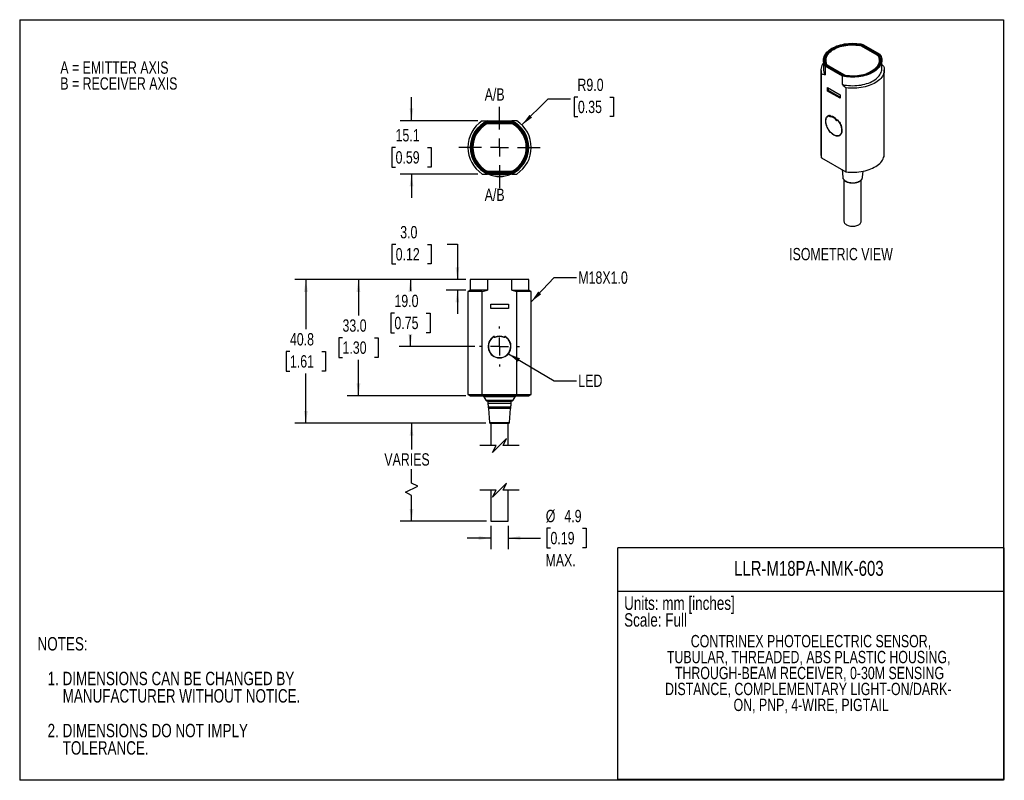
# Model space of a CAD drawing. Header units: millimetres. Extents: x 0 to 280, y 0 to 216.
import ezdxf

# ---------------------------------------------------------------- set-up
doc = ezdxf.new("R2010")
doc.units = ezdxf.units.MM
doc.linetypes.add('CENTERX2', pattern=[20.32, 12.7, -2.54, 2.54, -2.54])
doc.layers.add('CENTER', color=40, linetype='CENTERX2')
doc.layers.add('DIMENSIONS', color=140, linetype='Continuous', lineweight=25)
doc.layers.add('TEXT', color=140, linetype='Continuous', lineweight=25)
doc.styles.add('SLDTEXTSTYLE0', font='TXT', dxfattribs={"width": 0.75})
doc.dimstyles.new('SLDDIMSTYLE0', dxfattribs={"dimtxt": 3.5, "dimasz": 3.5, "dimexe": 0, "dimexo": 0.0625, "dimgap": 0.875, "dimtad": 0, "dimtih": 1, "dimtoh": 1, "dimdec": 1, "dimrnd": 1e-09, "dimzin": 12, "dimdsep": 46, "dimtxsty": 'SLDTEXTSTYLE0', "dimsah": 1, "dimcen": 0.09, "dimadec": 0, "dimazin": 3, "dimtfac": 1, "dimtdec": 1, "dimtmove": 0, "dimatfit": 0, "dimfxl": 0, "dimfrac": 2, "dimtolj": 1, "dimtzin": 12, "dimarcsym": 0})
doc.dimstyles.new('SLDDIMSTYLE1', dxfattribs={"dimtxt": 3.5, "dimasz": 3.5, "dimexe": 0, "dimexo": 0.0625, "dimgap": 0.875, "dimtad": 0, "dimtih": 1, "dimtoh": 1, "dimdec": 1, "dimrnd": 1e-09, "dimzin": 4, "dimdsep": 46, "dimtxsty": 'SLDTEXTSTYLE0', "dimsah": 1, "dimcen": 0, "dimadec": 0, "dimazin": 1, "dimtfac": 1, "dimtdec": 1, "dimtofl": 0, "dimtmove": 0, "dimatfit": 3, "dimfxl": 0, "dimfrac": 2, "dimtolj": 1, "dimtzin": 12, "dimarcsym": 0})
doc.dimstyles.new('SLDDIMSTYLE2', dxfattribs={"dimtxt": 3.5, "dimasz": 3.5, "dimexe": 0, "dimexo": 0.0625, "dimgap": 0.875, "dimtad": 0, "dimtih": 1, "dimtoh": 1, "dimdec": 1, "dimrnd": 1e-09, "dimzin": 12, "dimdsep": 46, "dimtxsty": 'SLDTEXTSTYLE0', "dimsah": 1, "dimcen": 0.09, "dimadec": 0, "dimazin": 3, "dimtfac": 1, "dimtdec": 1, "dimtofl": 0, "dimtmove": 0, "dimatfit": 3, "dimfxl": 0, "dimfrac": 2, "dimtolj": 1, "dimtzin": 12, "dimarcsym": 0})
doc.dimstyles.new('SLDDIMSTYLE3', dxfattribs={"dimtxt": 3.5, "dimasz": 3.5, "dimexe": 0, "dimexo": 0.0625, "dimgap": 0.875, "dimtad": 0, "dimtih": 1, "dimtoh": 1, "dimdec": 1, "dimrnd": 1e-09, "dimzin": 4, "dimdsep": 46, "dimtxsty": 'SLDTEXTSTYLE0', "dimsah": 1, "dimcen": 0.09, "dimadec": 0, "dimazin": 1, "dimtfac": 1, "dimtdec": 1, "dimtofl": 0, "dimtmove": 0, "dimatfit": 3, "dimfxl": 0, "dimfrac": 2, "dimtolj": 1, "dimtzin": 12, "dimarcsym": 0})
doc.dimstyles.new('SLDDIMSTYLE4', dxfattribs={"dimtxt": 3.5, "dimasz": 3.5, "dimexe": 0, "dimexo": 0.0625, "dimgap": 0.875, "dimtad": 0, "dimtih": 1, "dimtoh": 1, "dimdec": 1, "dimrnd": 1e-09, "dimzin": 4, "dimdsep": 46, "dimtxsty": 'SLDTEXTSTYLE0', "dimsah": 1, "dimcen": 0.09, "dimadec": 0, "dimazin": 1, "dimtfac": 1, "dimtdec": 1, "dimtmove": 0, "dimatfit": 0, "dimfxl": 0, "dimfrac": 2, "dimtolj": 1, "dimtzin": 12, "dimarcsym": 0})
doc.dimstyles.new('SLDDIMSTYLE5', dxfattribs={"dimtxt": 0.18, "dimasz": 3.5, "dimexe": 0, "dimexo": 0.0625, "dimgap": 0, "dimtad": 0, "dimtih": 1, "dimtoh": 1, "dimdec": 0, "dimrnd": 1e-09, "dimzin": 0, "dimdsep": 46, "dimtxsty": 'Standard', "dimsah": 1, "dimcen": 0.09, "dimadec": 0, "dimazin": 0, "dimtfac": 3.5, "dimtdec": 0, "dimtofl": 0, "dimtmove": 0, "dimatfit": 3, "dimfxl": 0, "dimfrac": 2, "dimtolj": 1, "dimtzin": 0, "dimarcsym": 0})

# ---------------------------------------------------------------- blocks, each defined once
blk = doc.blocks.new('SW_NOTE_0')
at = {"layer": 'TEXT', "color": 0, "char_height": 3.5, "attachment_point": 1, "style": 'SLDTEXTSTYLE0'}
for s, insert in [('A = EMITTER AXIS', (0, 4.51)), ('B = RECEIVER AXIS', (0, -0.01))]:
    blk.add_mtext(s, dxfattribs=dict(at, insert=insert))
blk = doc.blocks.new('SW_NOTE_0_1')
at = {"layer": 'TEXT', "color": 0, "char_height": 3.81, "attachment_point": 1, "style": 'SLDTEXTSTYLE0'}
for s, insert in [('NOTES:', (0, 4.91)), ('1. DIMENSIONS CAN BE CHANGED BY', (2.86, -4.94)), ('MANUFACTURER WITHOUT NOTICE.', (7.14, -9.87)), ('2. DIMENSIONS DO NOT IMPLY', (2.86, -19.72)), ('TOLERANCE.', (7.14, -24.65))]:
    blk.add_mtext(s, dxfattribs=dict(at, insert=insert))
blk = doc.blocks.new('SW_NOTE_0_2')
at = {"layer": 'TEXT', "color": 0, "char_height": 3.5, "attachment_point": 2, "style": 'SLDTEXTSTYLE0'}
for s, insert in [('CONTRINEX PHOTOELECTRIC SENSOR,', (41.67, 4.51)), ('TUBULAR, THREADED, ABS PLASTIC HOUSING,', (41.03, -0.01)), ('THROUGH-BEAM RECEIVER, 0-30M SENSING', (41.26, -4.54)), ('DISTANCE, COMPLEMENTARY LIGHT-ON/DARK-', (40.9, -9.07)), ('ON, PNP, 4-WIRE, PIGTAIL', (41.73, -13.59))]:
    blk.add_mtext(s, dxfattribs=dict(at, insert=insert))
blk = doc.blocks.new('_D')
at = {"layer": 'DIMENSIONS'}
for p, q in [((111.29, 187.2), (111.29, 193.93)), ((130.12, 187.2), (108.11, 187.2)), ((106.76, 179.63), (105.7, 179.63)), ((105.7, 179.63), (105.7, 174.07)), ((115.81, 179.63), (116.88, 179.63)), ((116.88, 179.63), (116.88, 174.07)), ((105.7, 174.07), (106.76, 174.07)), ((116.88, 174.07), (115.81, 174.07)), ((130.12, 172.1), (108.11, 172.1)), ((111.29, 172.1), (111.29, 165.37))]:
    blk.add_line(p, q, dxfattribs=at)
for points in [[(111.29, 187.2), (111.83, 190.7), (110.75, 190.7)], [(111.29, 172.1), (110.75, 168.6), (111.83, 168.6)]]:
    blk.add_solid(points, dxfattribs=at)
at = {"layer": 'DIMENSIONS', "char_height": 3.5, "attachment_point": 1, "style": 'SLDTEXTSTYLE0'}
for s, insert in [('15.1', (106.76, 184.85)), ('0.59', (106.76, 178.58))]:
    blk.add_mtext(s, dxfattribs=dict(at, insert=insert))
blk = doc.blocks.new('_D_1')
at = {"layer": 'DIMENSIONS'}
for p, q in [((142.65, 186.02), (150.07, 193.43)), ((150.07, 193.43), (156.42, 193.43)), ((158.55, 193.94), (157.48, 193.94)), ((157.48, 193.94), (157.48, 188.39)), ((167.6, 193.94), (168.67, 193.94)), ((168.67, 193.94), (168.67, 188.39)), ((157.48, 188.39), (158.55, 188.39)), ((168.67, 188.39), (167.6, 188.39))]:
    blk.add_line(p, q, dxfattribs=at)
blk.add_solid([(142.65, 186.02), (145.51, 188.11), (144.75, 188.87)], dxfattribs=at)
at = {"layer": 'DIMENSIONS', "char_height": 3.5, "attachment_point": 1, "style": 'SLDTEXTSTYLE0'}
for s, insert in [('R9.0', (158.42, 199.17)), ('0.35', (158.55, 192.9))]:
    blk.add_mtext(s, dxfattribs=dict(at, insert=insert))
blk = doc.blocks.new('SW_CENTERMARKSYMBOL_0')
at = {"layer": 'CENTER', "color": 0}
for p, q in [((0, 5.08), (0, 11.54)), ((-5.08, 0), (-11.54, 0)), ((0, 0), (-2.54, 0)), ((0, 0), (0, 2.54)), ((0, 0), (0, -2.54)), ((0, 0), (2.54, 0)), ((5.08, 0), (11.54, 0)), ((0, -5.08), (0, -11.54))]:
    blk.add_line(p, q, dxfattribs=at)
blk = doc.blocks.new('_D_2')
at = {"layer": 'DIMENSIONS'}
for p, q in [((126.72, 142.14), (78.11, 142.14)), ((81.29, 142.14), (81.29, 128.04)), ((76.76, 121.71), (75.7, 121.71)), ((75.7, 121.71), (75.7, 116.16)), ((85.81, 121.71), (86.88, 121.71)), ((86.88, 121.71), (86.88, 116.16)), ((75.7, 116.16), (76.76, 116.16)), ((81.29, 101.34), (81.29, 115.45)), ((86.88, 116.16), (85.81, 116.16)), ((132.41, 101.34), (78.11, 101.34))]:
    blk.add_line(p, q, dxfattribs=at)
for points in [[(81.29, 142.14), (80.75, 138.64), (81.83, 138.64)], [(81.29, 101.34), (81.83, 104.84), (80.75, 104.84)]]:
    blk.add_solid(points, dxfattribs=at)
at = {"layer": 'DIMENSIONS', "char_height": 3.5, "attachment_point": 1, "style": 'SLDTEXTSTYLE0'}
for s, insert in [('40.8', (76.76, 126.94)), ('1.61', (76.76, 120.67))]:
    blk.add_mtext(s, dxfattribs=dict(at, insert=insert))
blk = doc.blocks.new('_D_3')
at = {"layer": 'DIMENSIONS'}
for p, q in [((126.72, 142.14), (93.04, 142.14)), ((96.22, 142.14), (96.22, 131.94)), ((91.69, 125.61), (90.62, 125.61)), ((90.62, 125.61), (90.62, 120.06)), ((100.74, 125.61), (101.81, 125.61)), ((101.81, 125.61), (101.81, 120.06)), ((90.62, 120.06), (91.69, 120.06)), ((96.22, 109.14), (96.22, 119.35)), ((101.81, 120.06), (100.74, 120.06)), ((126.72, 109.14), (93.04, 109.14))]:
    blk.add_line(p, q, dxfattribs=at)
for points in [[(96.22, 142.14), (95.68, 138.64), (96.75, 138.64)], [(96.22, 109.14), (96.75, 112.64), (95.68, 112.64)]]:
    blk.add_solid(points, dxfattribs=at)
at = {"layer": 'DIMENSIONS', "char_height": 3.5, "attachment_point": 1, "style": 'SLDTEXTSTYLE0'}
for s, insert in [('33.0', (91.69, 130.84)), ('1.30', (91.69, 124.57))]:
    blk.add_mtext(s, dxfattribs=dict(at, insert=insert))
blk = doc.blocks.new('_D_4')
at = {"layer": 'DIMENSIONS'}
for p, q in [((106.79, 152.11), (105.72, 152.11)), ((105.72, 152.11), (105.72, 146.56)), ((115.84, 152.11), (116.9, 152.11)), ((116.9, 152.11), (116.9, 146.56)), ((121.39, 152.14), (124.32, 152.14)), ((124.32, 152.14), (124.32, 142.14)), ((105.72, 146.56), (106.79, 146.56)), ((116.9, 146.56), (115.84, 146.56)), ((126.72, 142.14), (121.14, 142.14)), ((126.72, 139.14), (121.14, 139.14)), ((124.32, 139.14), (124.32, 132.41))]:
    blk.add_line(p, q, dxfattribs=at)
for points in [[(124.32, 142.14), (124.86, 145.64), (123.78, 145.64)], [(124.32, 139.14), (123.78, 135.64), (124.86, 135.64)]]:
    blk.add_solid(points, dxfattribs=at)
at = {"layer": 'DIMENSIONS', "char_height": 3.5, "attachment_point": 1, "style": 'SLDTEXTSTYLE0'}
for s, insert in [('3.0', (108.08, 157.34)), ('0.12', (106.79, 151.07))]:
    blk.add_mtext(s, dxfattribs=dict(at, insert=insert))
blk = doc.blocks.new('_D_5')
at = {"layer": 'DIMENSIONS'}
for p, q in [((132.41, 101.34), (108.11, 101.34)), ((111.29, 101.34), (111.29, 93.88)), ((111.29, 84.38), (111.29, 88.32)), ((113.04, 83.5), (111.29, 84.38)), ((109.54, 81.75), (113.04, 83.5)), ((111.29, 80.88), (109.54, 81.75)), ((111.29, 73.55), (111.29, 80.88)), ((132.57, 73.55), (108.11, 73.55))]:
    blk.add_line(p, q, dxfattribs=at)
for points in [[(111.29, 101.34), (110.75, 97.84), (111.83, 97.84)], [(111.29, 73.55), (111.83, 77.05), (110.75, 77.05)]]:
    blk.add_solid(points, dxfattribs=at)
at = {"layer": 'DIMENSIONS', "insert": (103.57, 92.83), "char_height": 3.5, "attachment_point": 1, "style": 'SLDTEXTSTYLE0'}
blk.add_mtext('VARIES', dxfattribs=at)
blk = doc.blocks.new('_D_6')
at = {"layer": 'DIMENSIONS'}
for p, q in [((133.84, 72.28), (133.84, 65.59)), ((138.74, 72.28), (138.74, 65.59)), ((150.76, 71.55), (149.7, 71.55)), ((149.7, 71.55), (149.7, 65.99)), ((159.81, 71.55), (160.88, 71.55)), ((160.88, 71.55), (160.88, 65.99)), ((133.84, 68.77), (127.11, 68.77)), ((138.74, 68.77), (147.92, 68.77)), ((149.7, 65.99), (150.76, 65.99)), ((160.88, 65.99), (159.81, 65.99))]:
    blk.add_line(p, q, dxfattribs=at)
for points in [[(133.84, 68.77), (130.34, 69.31), (130.34, 68.23)], [(138.74, 68.77), (142.24, 68.23), (142.24, 69.31)]]:
    blk.add_solid(points, dxfattribs=at)
at = {"layer": 'DIMENSIONS', "char_height": 3.5, "attachment_point": 1, "style": 'SLDTEXTSTYLE0'}
for s, insert in [('%%c', (149.42, 76.77)), ('4.9', (154.7, 76.77)), ('0.19', (150.76, 70.5)), ('MAX.', (149.35, 64.23))]:
    blk.add_mtext(s, dxfattribs=dict(at, insert=insert))
blk = doc.blocks.new('_D_7')
at = {"layer": 'DIMENSIONS'}
for p, q in [((126.72, 142.14), (107.79, 142.14)), ((110.96, 142.14), (110.96, 138.94)), ((106.44, 132.61), (105.37, 132.61)), ((105.37, 132.61), (105.37, 127.06)), ((115.49, 132.61), (116.56, 132.61)), ((116.56, 132.61), (116.56, 127.06)), ((105.37, 127.06), (106.44, 127.06)), ((110.96, 123.14), (110.96, 126.35)), ((116.56, 127.06), (115.49, 127.06)), ((129.31, 123.14), (107.79, 123.14))]:
    blk.add_line(p, q, dxfattribs=at)
for points in [[(110.96, 142.14), (110.43, 138.64), (111.5, 138.64)], [(110.96, 123.14), (111.5, 126.64), (110.43, 126.64)]]:
    blk.add_solid(points, dxfattribs=at)
at = {"layer": 'DIMENSIONS', "char_height": 3.5, "attachment_point": 1, "style": 'SLDTEXTSTYLE0'}
for s, insert in [('19.0', (106.44, 137.84)), ('0.75', (106.44, 131.57))]:
    blk.add_mtext(s, dxfattribs=dict(at, insert=insert))
blk = doc.blocks.new('SW_CENTERMARKSYMBOL_1')
at = {"layer": 'CENTER', "color": 0}
for p, q in [((0, 5.08), (0, 5.71)), ((-5.08, 0), (-5.71, 0)), ((0, 0), (-2.54, 0)), ((0, 0), (0, 2.54)), ((0, 0), (0, -2.54)), ((0, 0), (2.54, 0)), ((5.08, 0), (5.71, 0)), ((0, -5.08), (0, -5.71))]:
    blk.add_line(p, q, dxfattribs=at)

msp = doc.modelspace()

# ---------------------------------------------------------------- linework, layer by layer
at = {"color": 7, "linetype": 'Continuous'}
for p, q in [((0, 215.9), (0, 0)), ((0, 215.9), (279.4, 215.9)), ((279.4, 215.9), (279.4, 0)), ((279.4, 0), (0, 0))]:
    msp.add_line(p, q, dxfattribs=at)
for p, q in [((238.62, 208.67), (238.62, 208.59)), ((243.72, 205.71), (238.9, 208.49)), ((238.91, 208.83), (238.91, 208.8)), ((243.78, 205.77), (238.92, 208.57)), ((238.92, 208.57), (238.92, 208.48)), ((244.09, 205.82), (239.02, 208.75)), ((244.15, 205.84), (239.06, 208.78)), ((239.06, 208.78), (239.06, 208.73)), ((239.48, 208.9), (244.35, 206.08)), ((228.27, 204.41), (228.27, 201.96)), ((228.62, 204.41), (228.62, 204.08)), ((228.97, 204.37), (228.97, 204.08)), ((243.78, 205.68), (243.78, 205.77)), ((243.96, 205.59), (243.96, 205.41)), ((244.15, 205.78), (244.15, 205.84)), ((244.17, 204.08), (244.17, 204.37)), ((244.24, 205.75), (244.24, 205.63)), ((244.52, 204.08), (244.52, 204.41)), ((244.87, 201.96), (244.87, 204.41)), ((227.57, 201.63), (227.57, 177.79)), ((233.67, 199.92), (228.8, 202.73)), ((228.8, 202.73), (228.8, 200.28)), ((228.96, 203.08), (228.96, 203)), ((229, 202.98), (234.09, 200.04)), ((229.05, 202.99), (234.12, 200.07)), ((229.05, 202.95), (229.05, 202.99)), ((229.25, 203.2), (229.25, 203.15)), ((229.37, 203.05), (234.22, 200.25)), ((229.43, 203.02), (234.25, 200.24)), ((229.43, 203.02), (229.43, 203.02)), ((245.38, 202.71), (244.87, 203.16)), ((245.57, 177.79), (245.57, 201.63)), ((227.77, 176.71), (227.77, 200.55)), ((233.67, 197.47), (233.67, 199.92)), ((234.12, 200.07), (234.12, 200.02)), ((234.25, 200.24), (234.25, 200.24)), ((234.27, 199.98), (234.27, 200.02)), ((229.47, 196.63), (233, 194.59)), ((229.47, 195.65), (229.47, 196.63)), ((229.47, 195.65), (229.75, 195.81)), ((229.75, 195.81), (229.75, 196.47)), ((233, 193.94), (229.75, 195.81)), ((234.7, 172.71), (234.7, 196.55)), ((233, 193.61), (229.47, 195.65)), ((233, 194.59), (233, 193.61)), ((229.8, 188.67), (229.54, 188.49)), ((230.14, 188.75), (230.04, 188.68)), ((230.09, 188.54), (230.23, 188.62)), ((230.09, 188.5), (230.25, 188.59)), ((230.46, 188.5), (230.19, 188.34)), ((232.03, 187.28), (232.36, 187.47)), ((232.23, 187.45), (232.3, 187.5)), ((232.29, 187.5), (232.25, 187.47)), ((232.42, 187.41), (232.27, 187.33)), ((232.36, 187.34), (232.44, 187.37)), ((139.89, 186.76), (132.69, 186.76)), ((139.87, 186.7), (132.7, 186.7)), ((132.84, 187.2), (139.74, 187.2)), ((139.72, 186.41), (132.86, 186.41)), ((139.7, 186.35), (132.88, 186.35)), ((232.7, 183), (233, 183.14)), ((227.78, 176.7), (234.69, 172.71)), ((132.69, 172.54), (139.89, 172.54)), ((132.7, 172.6), (139.87, 172.6)), ((139.74, 172.1), (132.84, 172.1)), ((132.86, 172.9), (139.72, 172.9)), ((132.88, 172.95), (139.7, 172.95)), ((133.12, 172.1), (133.12, 172.06)), ((133.12, 172.06), (134.65, 172.06)), ((134.64, 172.1), (134.65, 172.06)), ((134.77, 172), (134.77, 172.1)), ((134.79, 171.99), (134.79, 172.1)), ((134.99, 172.1), (134.99, 171.93)), ((134.99, 171.93), (137.59, 171.93)), ((137.59, 171.93), (137.59, 172.1)), ((137.79, 171.99), (137.79, 172.1)), ((137.81, 172.1), (137.81, 172)), ((137.93, 172.06), (137.94, 172.1)), ((137.93, 172.06), (139.46, 172.06)), ((139.46, 172.06), (139.46, 172.1)), ((233.58, 173.35), (233.77, 171.17)), ((239.38, 171.17), (239.53, 172.88)), ((234.12, 170.41), (234.12, 158.68)), ((239.02, 158.68), (239.02, 170.41)), ((127.99, 142.14), (127.99, 139.14)), ((132.84, 142.14), (127.99, 142.14)), ((132.84, 142.14), (132.84, 139.14)), ((139.74, 142.14), (132.84, 142.14)), ((139.74, 139.14), (139.74, 142.14)), ((144.59, 142.14), (139.74, 142.14)), ((144.59, 139.14), (144.59, 142.14)), ((127.99, 139.14), (127.29, 138.74)), ((127.29, 138.74), (127.29, 109.55)), ((131.39, 138.74), (127.29, 138.74)), ((132.84, 139.14), (127.99, 139.14)), ((131.39, 138.74), (132.84, 139.14)), ((131.39, 109.55), (131.39, 138.74)), ((139.74, 139.14), (141.19, 138.74)), ((139.74, 139.14), (144.59, 139.14)), ((141.19, 109.55), (141.19, 138.74)), ((145.29, 138.74), (141.19, 138.74)), ((145.29, 138.74), (144.59, 139.14)), ((145.29, 109.55), (145.29, 138.74)), ((133.79, 135.14), (138.79, 135.14)), ((133.79, 133.94), (133.79, 135.14)), ((138.79, 135.14), (138.79, 133.94)), ((138.79, 133.94), (133.79, 133.94)), ((134.79, 125.74), (134.77, 125.77)), ((137.81, 125.77), (137.79, 125.74)), ((127.29, 109.55), (127.99, 109.14)), ((127.29, 109.55), (131.39, 109.55)), ((127.99, 109.14), (131.61, 109.14)), ((131.4, 109.54), (131.39, 109.55)), ((131.4, 109.54), (131.61, 109.14)), ((131.4, 109.54), (141.17, 109.54)), ((131.61, 109.14), (140.96, 109.14)), ((140.96, 109.14), (141.17, 109.54)), ((140.96, 109.14), (144.59, 109.14)), ((141.19, 109.55), (141.17, 109.54)), ((141.19, 109.55), (145.29, 109.55)), ((144.59, 109.14), (145.29, 109.55)), ((131.87, 108.89), (132.44, 107.89)), ((140.71, 108.89), (131.87, 108.89)), ((132.44, 107.89), (140.13, 107.89)), ((132.88, 107.64), (139.7, 107.64)), ((132.99, 107.64), (132.99, 107.04)), ((132.99, 107.04), (139.59, 107.04)), ((139.59, 107.04), (139.59, 107.64)), ((140.13, 107.89), (140.71, 108.89)), ((133.13, 105.97), (139.44, 105.97)), ((133.2, 105.57), (133.48, 101.53)), ((139.37, 105.57), (133.2, 105.57)), ((139.1, 101.53), (139.37, 105.57)), ((133.48, 101.53), (139.1, 101.53)), ((133.68, 101.34), (138.9, 101.34)), ((133.84, 101.34), (133.84, 95.03)), ((138.74, 95.03), (138.74, 101.34)), ((133.84, 82.33), (133.84, 73.55)), ((138.74, 73.55), (138.74, 82.33)), ((133.84, 73.55), (138.74, 73.55))]:
    msp.add_line(p, q)
at = {"flags": 128}
for points in [[(228.8, 202.73), (228.61, 203.06), (228.46, 203.39), (228.36, 203.73), (228.3, 204.07), (228.27, 204.41), (228.3, 204.75), (228.36, 205.09), (228.46, 205.43), (228.61, 205.76), (228.8, 206.08), (229.02, 206.4), (229.29, 206.7), (229.59, 207), (229.93, 207.28), (230.3, 207.55), (230.71, 207.8), (231.14, 208.03), (231.6, 208.24), (232.09, 208.44), (232.6, 208.61), (233.13, 208.77), (233.67, 208.9), (234.24, 209.01), (234.81, 209.09), (235.39, 209.15), (235.98, 209.19), (236.57, 209.2), (237.17, 209.19), (237.76, 209.15), (238.34, 209.09), (238.91, 209.01), (239.48, 208.9)], [(238.91, 208.83), (238.35, 208.92), (237.78, 208.98), (237.21, 209.02), (236.63, 209.03), (236.06, 209.02), (235.48, 208.99), (234.91, 208.93), (234.35, 208.85), (233.8, 208.75), (233.27, 208.62), (232.75, 208.47), (232.26, 208.3), (231.78, 208.11), (231.33, 207.91), (230.91, 207.68), (230.52, 207.43), (230.16, 207.17), (229.83, 206.9), (229.53, 206.61), (229.28, 206.32), (229.06, 206.01), (228.88, 205.69), (228.74, 205.37), (228.64, 205.04), (228.58, 204.71), (228.56, 204.38), (228.59, 204.04), (228.66, 203.71), (228.76, 203.38), (228.91, 203.06)], [(228.96, 203.08), (228.81, 203.41), (228.71, 203.75), (228.64, 204.09), (228.62, 204.43), (228.65, 204.77), (228.72, 205.11), (228.83, 205.44), (228.98, 205.77), (229.18, 206.09), (229.42, 206.41), (229.7, 206.71), (230.01, 207), (230.36, 207.27), (230.75, 207.53), (231.17, 207.77), (231.61, 208), (232.09, 208.2), (232.59, 208.38), (233.11, 208.54), (233.65, 208.68), (234.21, 208.79), (234.78, 208.88), (235.36, 208.94), (235.95, 208.98), (236.54, 209), (237.13, 208.99), (237.72, 208.95), (238.3, 208.89), (238.87, 208.8)], [(238.62, 208.67), (238.05, 208.75), (237.48, 208.8), (236.91, 208.83), (236.33, 208.83), (235.76, 208.81), (235.18, 208.76), (234.62, 208.68), (234.07, 208.59), (233.53, 208.47), (233.01, 208.32), (232.51, 208.16), (232.03, 207.97), (231.58, 207.76), (231.16, 207.54), (230.77, 207.29), (230.41, 207.03), (230.08, 206.75), (229.79, 206.47), (229.55, 206.17), (229.34, 205.85), (229.17, 205.54), (229.04, 205.21), (228.96, 204.88), (228.92, 204.55), (228.92, 204.22), (228.97, 203.88), (229.06, 203.55), (229.19, 203.23)], [(229.25, 203.2), (229.12, 203.52), (229.03, 203.85), (228.98, 204.18), (228.98, 204.51), (229.02, 204.84), (229.1, 205.17), (229.23, 205.49), (229.39, 205.8), (229.6, 206.11), (229.85, 206.41), (230.13, 206.7), (230.46, 206.97), (230.81, 207.23), (231.2, 207.47), (231.62, 207.69), (232.07, 207.9), (232.54, 208.09), (233.04, 208.25), (233.55, 208.39), (234.09, 208.51), (234.63, 208.61), (235.19, 208.68), (235.76, 208.73), (236.33, 208.75), (236.9, 208.75), (237.47, 208.72), (238.04, 208.67), (238.59, 208.6)], [(229, 204.76), (228.96, 204.55), (228.92, 204.25)], [(244.35, 206.08), (244.54, 205.76), (244.68, 205.43), (244.79, 205.09), (244.85, 204.75), (244.87, 204.41), (244.85, 204.07), (244.79, 203.73), (244.68, 203.39), (244.54, 203.06), (244.35, 202.73), (244.12, 202.42), (243.86, 202.11), (243.56, 201.82), (243.22, 201.54), (242.85, 201.27), (242.44, 201.02), (242.01, 200.79), (241.55, 200.57), (241.06, 200.38), (240.55, 200.2), (240.02, 200.05), (239.48, 199.92), (238.91, 199.81), (238.34, 199.73), (237.76, 199.67), (237.17, 199.63), (236.57, 199.62), (235.98, 199.63), (235.39, 199.67), (234.81, 199.73), (234.24, 199.81), (233.67, 199.92)], [(234.24, 199.98), (234.8, 199.9), (235.37, 199.84), (235.94, 199.8), (236.52, 199.78), (237.09, 199.79), (237.67, 199.83), (238.24, 199.89), (238.8, 199.97), (239.34, 200.07), (239.88, 200.2), (240.39, 200.34), (240.89, 200.51), (241.37, 200.7), (241.82, 200.91), (242.24, 201.14), (242.63, 201.38), (242.99, 201.64), (243.32, 201.92), (243.61, 202.2), (243.87, 202.5), (244.09, 202.81), (244.27, 203.13), (244.41, 203.45), (244.51, 203.78), (244.57, 204.11), (244.58, 204.44), (244.56, 204.77), (244.49, 205.11), (244.39, 205.43), (244.24, 205.75)], [(244.18, 205.74), (244.33, 205.41), (244.44, 205.07), (244.51, 204.73), (244.52, 204.39), (244.5, 204.05), (244.43, 203.71), (244.32, 203.37), (244.17, 203.04), (243.97, 202.72), (243.73, 202.41), (243.45, 202.11), (243.14, 201.82), (242.79, 201.55), (242.4, 201.29), (241.98, 201.04), (241.54, 200.82), (241.06, 200.62), (240.56, 200.44), (240.04, 200.28), (239.5, 200.14), (238.94, 200.03), (238.37, 199.94), (237.79, 199.87), (237.2, 199.83), (236.61, 199.82), (236.02, 199.83), (235.43, 199.87), (234.85, 199.93), (234.27, 200.02)], [(234.53, 200.15), (235.1, 200.07), (235.67, 200.02), (236.24, 199.99), (236.82, 199.99), (237.39, 200.01), (237.96, 200.06), (238.53, 200.13), (239.08, 200.23), (239.62, 200.35), (240.14, 200.49), (240.64, 200.66), (241.12, 200.85), (241.57, 201.06), (241.99, 201.28), (242.38, 201.53), (242.74, 201.79), (243.07, 202.06), (243.36, 202.35), (243.6, 202.65), (243.81, 202.96), (243.98, 203.28), (244.11, 203.61), (244.19, 203.94), (244.23, 204.27), (244.23, 204.6), (244.18, 204.93), (244.09, 205.26), (243.96, 205.59)], [(243.9, 205.53), (244.03, 205.21), (244.12, 204.89), (244.17, 204.56), (244.17, 204.23), (244.13, 203.9), (244.05, 203.57), (243.92, 203.25), (243.76, 202.93), (243.55, 202.62), (243.3, 202.33), (243.02, 202.04), (242.69, 201.77), (242.34, 201.51), (241.95, 201.27), (241.53, 201.04), (241.08, 200.84), (240.61, 200.65)], [(244.58, 204.25), (244.56, 204.45), (244.5, 204.73)], [(228.62, 204.08), (228.64, 203.76), (228.64, 203.76)], [(228.97, 204.08), (228.98, 203.89), (228.99, 203.78)], [(233.67, 197.47), (234.24, 197.36), (234.81, 197.28), (235.39, 197.22), (235.98, 197.18), (236.57, 197.17), (237.17, 197.18), (237.76, 197.22), (238.34, 197.28), (238.91, 197.36), (239.48, 197.47), (240.02, 197.6), (240.55, 197.75), (241.06, 197.93), (241.55, 198.12), (242.01, 198.34), (242.44, 198.57), (242.85, 198.82), (243.22, 199.09), (243.56, 199.37), (243.86, 199.66), (244.12, 199.97), (244.35, 200.28), (244.54, 200.61), (244.68, 200.94), (244.79, 201.28), (244.85, 201.62), (244.87, 201.96)], [(245.38, 202.71), (245.49, 202.36), (245.55, 202.01), (245.57, 201.65), (245.56, 201.29), (245.49, 200.94), (245.39, 200.59), (245.25, 200.24), (245.06, 199.9), (244.84, 199.57), (244.57, 199.25), (244.27, 198.93), (243.93, 198.64), (243.56, 198.35), (243.15, 198.08), (242.72, 197.83), (242.25, 197.6), (241.76, 197.38), (241.24, 197.19), (240.7, 197.01), (240.14, 196.86), (239.57, 196.73), (238.98, 196.62), (238.38, 196.54), (237.77, 196.48), (237.16, 196.44), (236.54, 196.43), (235.92, 196.45), (235.31, 196.49), (234.7, 196.55)], [(244.16, 203.78), (244.17, 203.94), (244.17, 204.08)], [(244.5, 203.76), (244.52, 204.06), (244.52, 204.08)], [(232.39, 187.44), (232.61, 187.14), (232.81, 186.83), (232.99, 186.51), (233.15, 186.18), (233.28, 185.84), (233.39, 185.51), (233.46, 185.18), (233.51, 184.85), (233.53, 184.54), (233.52, 184.24), (233.48, 183.97), (233.42, 183.72), (233.32, 183.49), (233.2, 183.3), (233.05, 183.13), (232.88, 183.01), (232.68, 182.92), (232.47, 182.86), (232.24, 182.85), (232, 182.87), (231.75, 182.93), (231.5, 183.03), (231.24, 183.16), (230.98, 183.33), (230.72, 183.53), (230.47, 183.75), (230.23, 184.01), (230, 184.29), (229.79, 184.59), (229.59, 184.9), (229.42, 185.23), (229.27, 185.56), (229.15, 185.9), (229.06, 186.23), (228.99, 186.56), (228.95, 186.88), (228.94, 187.19), (228.96, 187.48), (229.01, 187.75), (229.09, 187.99), (229.19, 188.2), (229.32, 188.39), (229.48, 188.54), (229.66, 188.65), (229.86, 188.73), (230.08, 188.77)], [(232.36, 187.34), (232.58, 187.05), (232.77, 186.74), (232.95, 186.42), (233.1, 186.09), (233.22, 185.75), (233.32, 185.42), (233.39, 185.09), (233.43, 184.77), (233.45, 184.47), (233.43, 184.18), (233.38, 183.91), (233.3, 183.67), (233.2, 183.46), (233.07, 183.28), (232.91, 183.13), (232.73, 183.02), (232.53, 182.94), (232.32, 182.9), (232.09, 182.91), (231.84, 182.94), (231.59, 183.02), (231.33, 183.14), (231.07, 183.28), (230.82, 183.47), (230.57, 183.68), (230.32, 183.92), (230.09, 184.19), (229.87, 184.48), (229.68, 184.78), (229.5, 185.1), (229.34, 185.43), (229.21, 185.76), (229.11, 186.1), (229.03, 186.43), (228.98, 186.75), (228.96, 187.06), (228.97, 187.35), (229.02, 187.62), (229.09, 187.87), (229.19, 188.08), (229.31, 188.27), (229.46, 188.43), (229.64, 188.55), (229.83, 188.63), (230.04, 188.68)], [(229.8, 188.67), (229.86, 188.71), (229.92, 188.75)], [(232.11, 187.5), (232.13, 187.48), (232.15, 187.46), (232.17, 187.45), (232.19, 187.45), (232.21, 187.45), (232.22, 187.45), (232.24, 187.46), (232.25, 187.47)], [(232.25, 187.47), (232.26, 187.49), (232.27, 187.49), (232.29, 187.5), (232.31, 187.5), (232.33, 187.49), (232.35, 187.47), (232.37, 187.46), (232.39, 187.44)], [(233.12, 183.21), (233.01, 183.15), (233, 183.14)], [(234.7, 172.71), (235.31, 172.65), (235.92, 172.61), (236.54, 172.6), (237.16, 172.61), (237.77, 172.64), (238.38, 172.7), (238.98, 172.79), (239.57, 172.89), (240.14, 173.02), (240.7, 173.18), (241.24, 173.35), (241.76, 173.55), (242.25, 173.76), (242.72, 174), (243.15, 174.25), (243.56, 174.52), (243.93, 174.8), (244.27, 175.1), (244.57, 175.41), (244.84, 175.73), (245.06, 176.06), (245.25, 176.4), (245.39, 176.75), (245.49, 177.1), (245.56, 177.46), (245.57, 177.79)], [(233.77, 171.17), (233.78, 171.07), (233.84, 170.87), (233.94, 170.68), (234.08, 170.5), (234.25, 170.33), (234.47, 170.17), (234.71, 170.03), (234.99, 169.91), (235.28, 169.8), (235.6, 169.72), (235.93, 169.67), (236.27, 169.63), (236.62, 169.62), (236.96, 169.64), (237.3, 169.68), (237.63, 169.74), (237.94, 169.83), (238.23, 169.94), (238.5, 170.06), (238.74, 170.21), (238.94, 170.37), (239.11, 170.54), (239.24, 170.73), (239.33, 170.92), (239.38, 171.12), (239.38, 171.17)], [(234.12, 158.68), (234.15, 158.5), (234.21, 158.32), (234.31, 158.14), (234.45, 157.98), (234.63, 157.82), (234.84, 157.68), (235.08, 157.56), (235.35, 157.46), (235.64, 157.38), (235.94, 157.32), (236.25, 157.28), (236.57, 157.27), (236.89, 157.28), (237.21, 157.32), (237.51, 157.38), (237.8, 157.46), (238.07, 157.56), (238.31, 157.68), (238.52, 157.82), (238.7, 157.98), (238.84, 158.14), (238.94, 158.32), (239, 158.5), (239.02, 158.68)]]:
    msp.add_lwpolyline(points, dxfattribs=at)
for centre, radius, start, end in [((238.46, 207.7), 0.908, 61.088, 81.7627), ((238.49, 207.77), 0.908, 61.0853, 81.7326), ((238.8, 208.35), 0.462, 61.0087, 80.8611), ((238.83, 208.38), 0.461, 61.0024, 80.7882), ((231.31, 204.08), 2.74, 166.1051, 176.4415), ((243.52, 205.33), 0.432, 28.1919, 62.2847), ((243.58, 205.38), 0.432, 28.2541, 62.2766), ((243.99, 205.62), 0.227, 30.0316, 62.0508), ((241.61, 204.08), 2.62, 3.7052, 15.0968), ((244.04, 205.64), 0.227, 30.1779, 62.0325), ((230.83, 201.64), 3.24, 141.905, 199.6259), ((231.33, 201.99), 3.05, 180.6662, 214.0465), ((229.11, 203.18), 0.227, 210.1779, 242.0325), ((229.16, 203.19), 0.227, 210.0316, 242.0508), ((229.57, 203.43), 0.432, 208.2541, 242.2766), ((229.63, 203.41), 0.432, 208.1919, 242.2847), ((234.32, 200.44), 0.461, 241.0024, 260.7882), ((234.35, 200.47), 0.462, 241.0087, 260.8611), ((234.66, 201.04), 0.908, 241.0853, 261.7326), ((234.62, 200.89), 0.751, 240.1863, 248.1844), ((230.45, 187.77), 1.16, 127.6599, 142.2033), ((230.05, 188.6), 0.18, 14.0201, 81.3202), ((229.92, 185.74), 2.62, 36.0322, 83.9732), ((230.41, 188.69), 0.19, 195.3382, 256.268), ((229.97, 185.81), 2.72, 38.2576, 81.7477), ((136.29, 179.65), 9, 122.977, 237.023), ((136.29, 179.65), 8.3, 114.5445, 245.4555), ((136.29, 179.65), 8.01, 118.0725, 241.9275), ((136.29, 179.65), 7.95, 118.1855, 241.8145), ((136.29, 179.65), 7.66, 119.5447, 240.4553), ((136.29, 179.65), 7.6, 119.5918, 240.4082), ((132.86, 185.71), 0.7, 90, 119.5447), ((132.69, 186.4), 0.36, 90, 118.0725), ((132.7, 186.34), 0.36, 90, 118.1855), ((132.88, 185.65), 0.7, 90, 119.5918), ((139.7, 185.65), 0.7, 60.4082, 90), ((139.72, 185.71), 0.7, 60.4553, 90), ((136.29, 179.65), 8.3, 294.5445, 65.4555), ((139.87, 186.34), 0.36, 61.8145, 90), ((139.89, 186.4), 0.36, 61.9275, 90), ((136.29, 179.65), 7.95, 298.1855, 61.8145), ((136.29, 179.65), 7.6, 299.5918, 60.4082), ((136.29, 179.65), 8.01, 298.0725, 61.9275), ((136.29, 179.65), 7.66, 299.5447, 60.4553), ((136.29, 179.65), 9, 302.977, 57.023), ((232.54, 184.16), 1.17, 277.8318, 292.2942), ((230.67, 177.8), 3.1, 180.1183, 200.5578), ((132.86, 173.6), 0.7, 240.4553, 270), ((132.69, 172.9), 0.36, 241.9275, 270), ((132.7, 172.96), 0.36, 241.8145, 270), ((132.88, 173.65), 0.7, 240.4082, 270), ((136.29, 179.4), 8, 246.656, 270), ((136.29, 179.4), 8, 270, 293.344), ((139.7, 173.65), 0.7, 270, 299.5918), ((139.72, 173.6), 0.7, 270, 299.5447), ((139.87, 172.96), 0.36, 270, 298.1855), ((139.89, 172.9), 0.36, 270, 298.0725), ((136.29, 123.14), 3.25, 120.2735, 59.7265), ((136.29, 123.14), 3.17, 121.1632, 58.8368), ((134.73, 125.82), 0.15, 27.5, 120.2736), ((134.99, 125.96), 0.15, 207.4999, 294.7269), ((136.29, 123.14), 2.85, 62.827, 117.173), ((136.29, 123.14), 2.95, 65.2735, 114.7265), ((137.59, 125.96), 0.15, 245.2731, 332.5001), ((137.85, 125.82), 0.15, 59.7264, 152.5), ((136.29, 123.14), 3.2, 122.8217, 57.1783), ((131.43, 108.64), 0.5, 30, 90), ((141.14, 108.64), 0.5, 90, 150), ((132.88, 108.14), 0.5, 209.9999, 270), ((136.99, 107.04), 4, 180, 195.5534), ((135.59, 107.04), 4, 344.4466, 0), ((139.7, 108.14), 0.5, 270, 330.0001), ((131.21, 105.43), 2, 3.8558, 15.5534), ((141.37, 105.43), 2, 164.4466, 176.1442), ((133.68, 101.54), 0.2, 183.8556, 270.0004), ((138.9, 101.54), 0.2, 269.9996, 356.1444)]:
    msp.add_arc(centre, radius, start, end)
for points in [[(227.77, 200.55), (228.11, 200.47), (228.45, 200.39), (228.8, 200.28)], [(233.67, 197.47), (234.02, 197.17), (234.36, 196.87), (234.7, 196.55)], [(230.09, 188.5), (230.09, 188.52), (230.09, 188.53), (230.09, 188.54)], [(131.39, 187.2), (131.87, 187.2), (132.35, 187.2), (132.84, 187.2)], [(141.19, 187.2), (140.71, 187.2), (140.22, 187.2), (139.74, 187.2)], [(232.24, 187.3), (232.23, 187.29), (232.23, 187.28), (232.22, 187.27)], [(227.78, 176.7), (227.78, 176.7), (227.78, 176.71), (227.77, 176.71)], [(131.39, 172.1), (131.87, 172.1), (132.35, 172.1), (132.84, 172.1)], [(134.79, 171.99), (134.78, 171.99), (134.77, 172), (134.77, 172)], [(137.81, 172), (137.8, 172), (137.8, 171.99), (137.79, 171.99)], [(139.74, 172.1), (140.22, 172.1), (140.71, 172.1), (141.19, 172.1)], [(234.7, 172.71), (234.7, 172.71), (234.69, 172.71), (234.69, 172.71)]]:
    msp.add_open_spline(points, degree=3)
for points, knots in [([(230.04, 188.68), (230.05, 188.67), (230.06, 188.66), (230.07, 188.64), (230.07, 188.63), (230.08, 188.61), (230.08, 188.59), (230.09, 188.58), (230.09, 188.56), (230.09, 188.54)], [0, 0, 0, 0, 0.0000540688, 0.0000540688, 0.0000540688, 0.0001079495, 0.0001079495, 0.0001079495, 0.0001597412, 0.0001597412, 0.0001597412, 0.0001597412]), ([(230.19, 188.34), (230.18, 188.34), (230.17, 188.35), (230.16, 188.35), (230.15, 188.36), (230.14, 188.36), (230.13, 188.37), (230.13, 188.38), (230.12, 188.4), (230.11, 188.41), (230.11, 188.42), (230.1, 188.44), (230.1, 188.46), (230.09, 188.47), (230.09, 188.49), (230.09, 188.5)], [0, 0, 0, 0, 0.0000476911, 0.0000476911, 0.0000476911, 0.0000952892, 0.0000952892, 0.0000952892, 0.0001443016, 0.0001443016, 0.0001443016, 0.0001967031, 0.0001967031, 0.0001967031, 0.0002426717, 0.0002426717, 0.0002426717, 0.0002426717]), ([(232.22, 187.27), (232.19, 187.25), (232.16, 187.23), (232.09, 187.23), (232.06, 187.25), (232.03, 187.28)], [0, 0, 0, 0, 0.5, 0.5, 1, 1, 1, 1]), ([(232.36, 187.34), (232.35, 187.34), (232.33, 187.34), (232.32, 187.34), (232.3, 187.34), (232.29, 187.34), (232.27, 187.33), (232.26, 187.32), (232.25, 187.31), (232.24, 187.3)], [0, 0, 0, 0, 0.0000540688, 0.0000540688, 0.0000540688, 0.0001079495, 0.0001079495, 0.0001079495, 0.0001597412, 0.0001597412, 0.0001597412, 0.0001597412]), ([(134.65, 172.06), (134.67, 172.05), (134.68, 172.05), (134.7, 172.04), (134.71, 172.04), (134.73, 172.03), (134.74, 172.02), (134.75, 172.02), (134.76, 172.01), (134.77, 172)], [0, 0, 0, 0, 0.0000540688, 0.0000540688, 0.0000540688, 0.0001079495, 0.0001079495, 0.0001079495, 0.0001597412, 0.0001597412, 0.0001597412, 0.0001597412]), ([(134.99, 171.93), (134.97, 171.93), (134.96, 171.93), (134.94, 171.93), (134.93, 171.93), (134.91, 171.94), (134.89, 171.94), (134.88, 171.94), (134.86, 171.95), (134.85, 171.95), (134.84, 171.96), (134.82, 171.96), (134.81, 171.97), (134.8, 171.98), (134.79, 171.98), (134.79, 171.99)], [0, 0, 0, 0, 0.0000476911, 0.0000476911, 0.0000476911, 0.0000952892, 0.0000952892, 0.0000952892, 0.0001443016, 0.0001443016, 0.0001443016, 0.0001967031, 0.0001967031, 0.0001967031, 0.0002426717, 0.0002426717, 0.0002426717, 0.0002426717]), ([(137.79, 171.99), (137.77, 171.97), (137.74, 171.96), (137.67, 171.93), (137.63, 171.93), (137.59, 171.93)], [0, 0, 0, 0, 0.5, 0.5, 1, 1, 1, 1]), ([(137.93, 172.06), (137.91, 172.05), (137.89, 172.05), (137.88, 172.04), (137.86, 172.04), (137.85, 172.03), (137.84, 172.02), (137.83, 172.02), (137.82, 172.01), (137.81, 172)], [0, 0, 0, 0, 0.0000540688, 0.0000540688, 0.0000540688, 0.0001079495, 0.0001079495, 0.0001079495, 0.0001597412, 0.0001597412, 0.0001597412, 0.0001597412]), ([(233.77, 171.14), (233.78, 171.07), (233.8, 170.93), (233.89, 170.74), (233.98, 170.58), (234.12, 170.41), (234.32, 170.22), (234.63, 170), (235.03, 169.82), (235.49, 169.67), (236.01, 169.57), (236.55, 169.54), (237.07, 169.57), (237.53, 169.64), (237.94, 169.75), (238.23, 169.87), (238.43, 169.97), (238.56, 170.04), (238.7, 170.13), (238.84, 170.23), (239.01, 170.38), (239.18, 170.59), (239.3, 170.8), (239.33, 170.94), (239.34, 170.99)], [0, 0, 0, 0, 0.040328, 0.079613, 0.111838, 0.138262, 0.192446, 0.250586, 0.312097, 0.376489, 0.443815, 0.512229, 0.576272, 0.635647, 0.690417, 0.740857, 0.764495, 0.787069, 0.808672, 0.835535, 0.871473, 0.916582, 0.970937, 1, 1, 1, 1]), ([(134.55, 125.83), (134.56, 125.83), (134.56, 125.83), (134.56, 125.84), (134.57, 125.84), (134.59, 125.85), (134.62, 125.85), (134.64, 125.85), (134.65, 125.85)], [0, 0, 0, 0, 0.050394, 0.104458, 0.183731, 0.368507, 0.757505, 1, 1, 1, 1]), ([(134.65, 125.85), (134.67, 125.85), (134.7, 125.84), (134.74, 125.81), (134.76, 125.79), (134.77, 125.77)], [0, 0, 0, 0, 0.344347, 0.680118, 1, 1, 1, 1]), ([(137.93, 125.85), (137.91, 125.85), (137.88, 125.84), (137.84, 125.81), (137.82, 125.79), (137.81, 125.77)], [0, 0, 0, 0, 0.344347, 0.680118, 1, 1, 1, 1]), ([(137.93, 125.85), (137.95, 125.85), (137.97, 125.85), (137.99, 125.85), (138, 125.84), (138, 125.84), (138.01, 125.84), (138.01, 125.84), (138.02, 125.83), (138.02, 125.83), (138.02, 125.83)], [0, 0, 0, 0, 0.504332, 0.602946, 0.685313, 0.754967, 0.843356, 0.893279, 0.956565, 1, 1, 1, 1]), ([(134.99, 125.68), (134.97, 125.67), (134.94, 125.66), (134.89, 125.66), (134.85, 125.67), (134.81, 125.7), (134.79, 125.73), (134.79, 125.74)], [0, 0, 0, 0, 0.20357, 0.403969, 0.605785, 0.816699, 1, 1, 1, 1]), ([(137.79, 125.74), (137.78, 125.73), (137.76, 125.7), (137.71, 125.67), (137.66, 125.66), (137.62, 125.66), (137.6, 125.67), (137.59, 125.68)], [0, 0, 0, 0, 0.229254, 0.4628197, 0.6926056, 0.910037, 1, 1, 1, 1])]:
    msp.add_open_spline(points, degree=3, knots=knots)
at = {"layer": 'DIMENSIONS', "color": 140}
for p, q in [((138.29, 97.03), (136.29, 95.03)), ((137.29, 95.03), (138.29, 97.03)), ((135.29, 95.03), (130.66, 95.03)), ((136.29, 95.03), (134.29, 93.03)), ((134.29, 93.03), (135.29, 95.03)), ((141.91, 95.03), (137.29, 95.03)), ((138.29, 84.33), (136.29, 82.33)), ((137.29, 82.33), (138.29, 84.33)), ((135.29, 82.33), (130.66, 82.33)), ((136.29, 82.33), (134.29, 80.33)), ((134.29, 80.33), (135.29, 82.33)), ((141.91, 82.33), (137.29, 82.33))]:
    msp.add_line(p, q, dxfattribs=at)
at = {"layer": 'TEXT'}
for p, q in [((279.66, 66.02), (169.9, 66.02)), ((169.9, 0.26), (169.9, 66.02)), ((279.66, 0.26), (279.66, 66.02)), ((169.9, 53.65), (279.66, 53.65)), ((279.66, 0.26), (169.9, 0.26))]:
    msp.add_line(p, q, dxfattribs=at)

# ---------------------------------------------------------------- block references
at = {"layer": 'CENTER'}
for name, p in [('SW_CENTERMARKSYMBOL_0', (136.29, 179.65)), ('SW_CENTERMARKSYMBOL_1', (136.29, 123.14))]:
    msp.add_blockref(name, p, dxfattribs=at)
at = {"layer": 'TEXT'}
for name, p in [('SW_NOTE_0', (11.54, 199.55)), ('SW_NOTE_0_1', (5.07, 35.75)), ('SW_NOTE_0_2', (183.07, 36.75))]:
    msp.add_blockref(name, p, dxfattribs=at)

# ---------------------------------------------------------------- texts
at = {"layer": 'TEXT', "style": 'SLDTEXTSTYLE0'}
for s, insert, char_height, attachment_point in [('A/B', (132.07, 196.43), 3.5, 1), ('A/B', (132.07, 167.95), 3.5, 1), ('ISOMETRIC VIEW', (218.55, 151.11), 3.5, 1), ('M18X1.0', (158.67, 144.45), 3.5, 1), ('LED', (158.67, 115.17), 3.5, 1), ('LLR-M18PA-NMK-603', (224.14, 62.28), 4.2333, 2), ('Units: mm [inches]', (171.68, 52.18), 3.81, 1), ('Scale: Full', (171.68, 47.43), 3.81, 1)]:
    msp.add_mtext(s, dxfattribs=dict(at, insert=insert, char_height=char_height, attachment_point=attachment_point))

# ---------------------------------------------------------------- dimensions: what is measured, and where the dimension line sits
at = {"layer": 'DIMENSIONS'}
dim = msp.add_radius_dim(center=(136.29, 179.65), mpoint=(142.65, 186.02), dimstyle='SLDDIMSTYLE1', dxfattribs=at)
dim.commit()
dim.dimension.update_dxf_attribs({"geometry": '_D_1', "text_midpoint": (163.07, 193.43), "dimtype": 164})
for base, p1, p2, dimstyle, picture, middle in [((111.29, 187.2), (131.39, 172.1), (131.39, 187.2), 'SLDDIMSTYLE0', '_D', (111.29, 179.65)), ((124.32, 142.14), (127.99, 139.14), (127.99, 142.14), 'SLDDIMSTYLE4', '_D_4', (124.32, 152.14)), ((81.29, 101.34), (127.99, 142.14), (133.68, 101.34), 'SLDDIMSTYLE2', '_D_2', (81.29, 121.74)), ((96.22, 109.14), (127.99, 142.14), (127.99, 109.14), 'SLDDIMSTYLE3', '_D_3', (96.22, 125.64)), ((110.96, 123.14), (127.99, 142.14), (130.58, 123.14), 'SLDDIMSTYLE3', '_D_7', (110.96, 132.64))]:
    dim = msp.add_linear_dim(base=base, p1=p1, p2=p2, angle=90, dimstyle=dimstyle, dxfattribs=at)
    dim.commit()
    dim.dimension.update_dxf_attribs({"geometry": picture, "text_midpoint": middle, "dimtype": 160})
dim = msp.add_linear_dim(base=(111.29, 73.55), p1=(133.68, 101.34), p2=(133.84, 73.55), angle=90, text='VARIES', dimstyle='SLDDIMSTYLE2', dxfattribs=at)
dim.commit()
dim.dimension.update_dxf_attribs({"geometry": '_D_5', "text_midpoint": (111.29, 91.1), "dimtype": 160})
dim = msp.add_linear_dim(base=(138.74, 68.77), p1=(133.84, 73.55), p2=(138.74, 73.55), text='%%c<>\\PMAX.', dimstyle='SLDDIMSTYLE0', dxfattribs=at)
dim.commit()
dim.dimension.update_dxf_attribs({"geometry": '_D_6', "text_midpoint": (155.29, 68.77), "dimtype": 160})

# ---------------------------------------------------------------- leaders
at = {"layer": 'TEXT'}
for points in [[(145.29, 135.82), (151.81, 142.71), (158.16, 142.71)], [(138.79, 121.06), (151.81, 113.38), (158.16, 113.38)]]:
    msp.add_leader(points, dimstyle='SLDDIMSTYLE5', dxfattribs=at)

doc.saveas('drawing.dxf')
